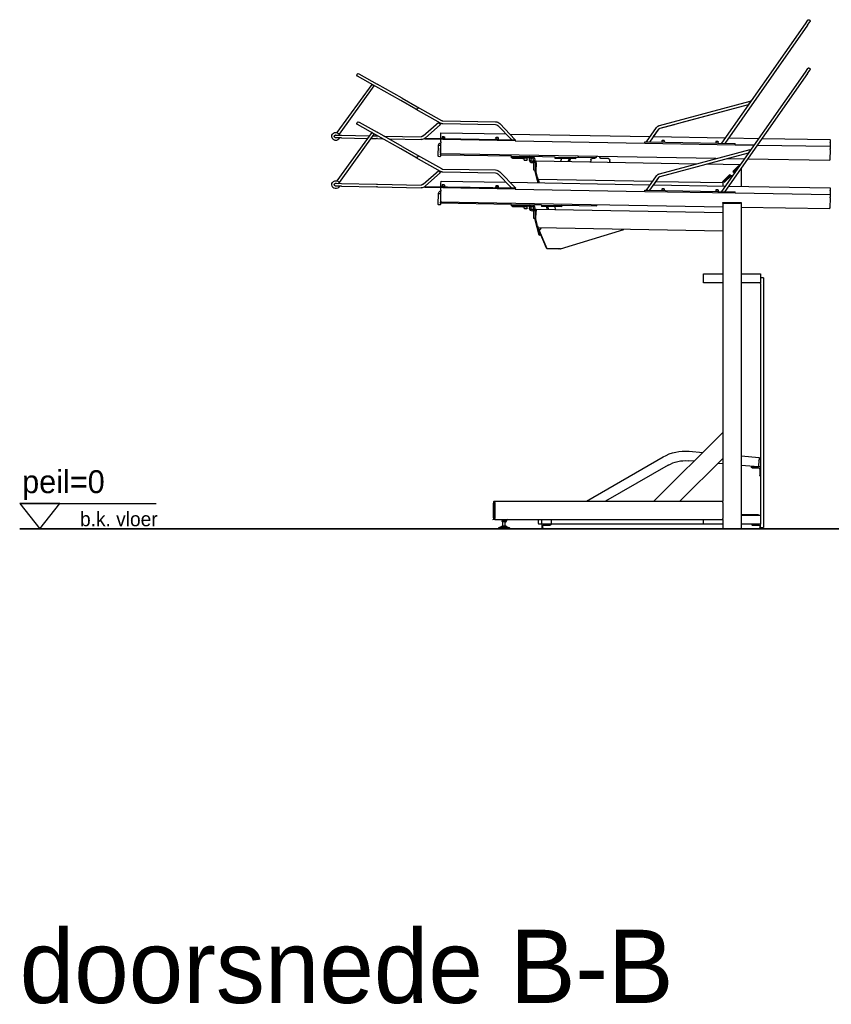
# Model space of a CAD drawing. Header units: millimetres. Extents: x -297000 to 504135, y -166520 to 252050.
# Tile 242 of 250: x 8325 to 11869, y -36676 to -32378. Entities that reach past the tile are written whole.
import ezdxf

# ---------------------------------------------------------------- set-up
doc = ezdxf.new("R2010")
doc.units = ezdxf.units.MM
doc.header["$MEASUREMENT"] = 0
doc.layers.get('Defpoints').update_dxf_attribs({"color": 6})
for name, color, linetype in [('010_T0050_T', 4, 'Continuous'), ('010_T0200_T', 4, 'Continuous'), ('890_FURNI_G', 8, 'Continuous')]:
    doc.layers.add(name, color=color, linetype=linetype)
doc.styles.add('VMX 2 MEDIUM 50', font='unvr55w.TTF', dxfattribs={"height": 100})
doc.styles.add('VMX 3 BIG 200', font='unvr55w.TTF', dxfattribs={"height": 800})

# ---------------------------------------------------------------- blocks, each defined once
blk = doc.blocks.new('FIETSPARKEER_zij')
at = {"layer": '890_FURNI_G'}
for p, q in [((-289.1, 2197.7), (-299.7, 2212.8)), ((-289.9, 2219.7), (-279.3, 2204.6)), ((-289.1, 2197.7), (71.6, 1682.5)), ((-279.3, 2204.6), (86.1, 1682.8)), ((-289.2, 1987), (-299.8, 2002.1)), ((-290, 2009), (-279.4, 1993.9)), ((-289.2, 1987), (71.5, 1471.8)), ((-279.4, 1993.9), (86, 1472.1)), ((1668.6, 1986.2), (1589.2, 1941.3)), ((1480.1, 1879.6), (1589.2, 1941.3)), ((1595.1, 1930.8), (1674.5, 1975.8)), ((1603.3, 1932.9), (1613, 1940)), ((1613, 1940), (1765.1, 1729.6)), ((1486, 1869.2), (1595.1, 1930.8)), ((1603.3, 1932.9), (1755.4, 1722.6)), ((-40.7, 1864.3), (-40.6, 1864.3)), ((-39.8, 1866.5), (-40, 1866.5)), ((356.8, 1760.3), (-39.8, 1866.5)), ((262.3, 1773.1), (-32, 1851.9)), ((353.7, 1748.7), (-31.8, 1851.9)), ((1480.1, 1879.6), (1413.9, 1842.1)), ((1419.8, 1831.7), (1486, 1869.2)), ((1413.9, 1842.1), (1308.9, 1782.7)), ((1419.8, 1831.7), (1314.8, 1772.3)), ((268.1, 1771.5), (268.1, 1771.5)), ((353.4, 1748.7), (290.9, 1765.4)), ((1054, 1769), (986, 1698.5)), ((1302.2, 1780.9), (1072.3, 1776.9)), ((1302.4, 1768.9), (1072.5, 1764.9)), ((1312, 1765.5), (1320, 1774.5)), ((1380.1, 1705.6), (1312, 1765.5)), ((1388.1, 1714.6), (1320, 1774.5)), ((1668.5, 1775.6), (1589.1, 1730.6)), ((1595, 1720.2), (1674.4, 1765.1)), ((382, 1712.3), (359.6, 1744.3)), ((399.1, 1688.2), (359.8, 1744.3)), ((413.6, 1688.5), (369.7, 1751.2)), ((1009.9, 1723.2), (396.7, 1712.5)), ((1062.7, 1760.6), (1002.9, 1698.8)), ((1310.5, 1728.5), (1026.8, 1723.5)), ((1310.5, 1728.5), (1310.5, 1728)), ((1310.7, 1716.8), (1310.5, 1728)), ((1480, 1668.9), (1589.1, 1730.6)), ((1485.9, 1658.5), (1595, 1720.2)), ((1603.2, 1722.2), (1612.9, 1729.3)), ((1603.2, 1722.2), (1755.3, 1511.9)), ((1612.9, 1729.3), (1765, 1518.9)), ((1754.8, 1719.2), (1756.1, 1718.5)), ((1758.4, 1718.6), (1755, 1719.8)), ((-91.1, 1704), (-389.3, 1698.8)), ((-389.2, 1698.3), (-389.3, 1698.8)), ((-389.2, 1698.3), (-389.1, 1687.1)), ((-389, 1686.6), (-389.1, 1687.1)), ((-389, 1686.6), (-388.8, 1671)), ((54.8, 1706.6), (-76.6, 1704.3)), ((26.2, 1676.7), (-56.3, 1675.3)), ((406.3, 1688.4), (26.1, 1681.7)), ((26.2, 1676.7), (26.1, 1681.7)), ((421.1, 1683.6), (26.2, 1676.7)), ((382.3, 1712.3), (69.2, 1706.8)), ((112.1, 1684.8), (100.1, 1684.6)), ((100.1, 1684.6), (100.1, 1683)), ((101, 1690), (101.1, 1684.6)), ((101.6, 1690.6), (110.4, 1690.8)), ((111, 1690.2), (111.1, 1684.8)), ((112.1, 1684.8), (112.1, 1683.2)), ((347, 1688.9), (335, 1688.7)), ((335, 1688.7), (335.1, 1687.1)), ((335.9, 1694.1), (336, 1688.7)), ((336.5, 1694.7), (345.3, 1694.9)), ((345.9, 1694.3), (346, 1688.9)), ((347, 1688.9), (347.1, 1687.3)), ((406.4, 1688.4), (406.3, 1688.4)), ((421, 1688.6), (406.4, 1688.4)), ((421.1, 1683.6), (421, 1688.6)), ((986, 1693.5), (421.1, 1683.6)), ((1380.9, 1705.4), (986, 1698.5)), ((986, 1693.5), (1381, 1700.4)), ((986, 1698.5), (986, 1693.5)), ((1059.9, 1701.4), (1071.9, 1701.6)), ((1059.9, 1699.8), (1059.9, 1701.4)), ((1060.8, 1706.8), (1060.9, 1701.4)), ((1061.4, 1707.4), (1070.2, 1707.5)), ((1070.8, 1707), (1070.9, 1701.6)), ((1071.9, 1700), (1071.9, 1701.6)), ((1294.9, 1705.5), (1306.9, 1705.7)), ((1294.9, 1703.9), (1294.9, 1705.5)), ((1295.8, 1710.9), (1295.9, 1705.5)), ((1296.4, 1711.5), (1305.2, 1711.6)), ((1305.8, 1711.1), (1305.9, 1705.7)), ((1306.9, 1704.1), (1306.9, 1705.7)), ((1310.7, 1716.8), (1310.7, 1716.3)), ((1310.9, 1704.1), (1310.7, 1716.3)), ((1311, 1699.1), (1311, 1698.6)), ((1311.2, 1689.7), (1311, 1698.6)), ((1311, 1696.1), (1311.4, 1696.1)), ((1311.5, 1692.2), (1311.1, 1692.1)), ((1311.2, 1688.7), (1311.2, 1689.7)), ((1311.2, 1688.7), (1311.2, 1684.7)), ((1312, 1640.7), (1311.2, 1684.7)), ((1313, 1696.2), (1311.4, 1696.1)), ((1311.5, 1692.2), (1313.1, 1692.2)), ((1313, 1696.2), (1313.1, 1692.2)), ((1381, 1700.4), (1380.9, 1705.4)), ((1560.6, 1714.5), (1397.6, 1711.1)), ((1538.6, 1702), (1397.8, 1699.1)), ((1587.5, 1703), (1563.9, 1702.6)), ((1587.3, 1715), (1585.9, 1715)), ((1592.2, 1715.1), (1587.3, 1715)), ((1587.5, 1703), (1592.4, 1703.1)), ((1608.1, 1715.5), (1592.2, 1715.1)), ((1616.6, 1703.6), (1592.4, 1703.1)), ((1744.9, 1718.3), (1622.7, 1715.8)), ((1745.1, 1706.3), (1631.2, 1703.9)), ((1769.7, 1718.8), (1744.9, 1718.3)), ((1745.1, 1706.3), (1770, 1706.8)), ((1758.2, 1718.6), (1758.3, 1718.6)), ((1768.4, 1719.1), (1767.9, 1718.7)), ((-388.8, 1671), (-388.7, 1669.5)), ((-70.8, 1675), (-388.7, 1669.5)), ((-388.7, 1669), (-388.7, 1669.5)), ((-388.7, 1669), (-388.6, 1660)), ((-388.6, 1660), (-388.6, 1659)), ((-388.5, 1655), (-388.6, 1659)), ((-388.5, 1655), (-387.7, 1611)), ((-40.8, 1653.6), (-40.7, 1653.6)), ((-39.9, 1655.8), (-40.1, 1655.8)), ((356.7, 1549.6), (-39.9, 1655.8)), ((353.3, 1538), (-32.1, 1641.3)), ((353.6, 1538), (-31.9, 1641.3)), ((109.8, 1615.7), (1312.1, 1636.7)), ((1312, 1640.7), (1312.1, 1636.7)), ((1312.2, 1632.4), (1312.1, 1636.7)), ((1312.4, 1674.2), (1314.4, 1674.3)), ((1312.4, 1674.2), (1313.2, 1626.2)), ((1319.4, 1674.3), (1314.4, 1674.3)), ((1319.4, 1674.3), (1321.4, 1674.4)), ((1322.2, 1626.4), (1321.4, 1674.4)), ((1480, 1668.9), (1413.8, 1631.4)), ((1419.7, 1621), (1485.9, 1658.5)), ((-387.7, 1607), (-27.5, 1613.3)), ((-387.7, 1607), (-387.7, 1611)), ((-13.1, 1613.6), (66, 1615)), ((149.4, 1592.6), (7.9, 1590.1)), ((895.1, 1605.6), (193.2, 1593.4)), ((573.1, 1603.5), (573, 1609.6)), ((579, 1615.7), (609.4, 1616.1)), ((614.1, 1618.5), (618.9, 1624.6)), ((632.2, 1624.8), (632.3, 1620.5)), ((632.3, 1619.5), (722.3, 1621.1)), ((632.3, 1619.5), (632.3, 1620.5)), ((640.5, 1616.5), (650.2, 1616.6)), ((656.3, 1610.6), (656.4, 1604.5)), ((812.3, 1622.7), (722.3, 1621.1)), ((722.4, 1615.1), (722.3, 1621.1)), ((722.4, 1615.1), (812.4, 1616.7)), ((751.1, 1615.6), (745.6, 1613.2)), ((750.1, 1603.1), (745.6, 1613.2)), ((751.1, 1615.6), (756.6, 1603.2)), ((783.7, 1616.2), (789.2, 1603.8)), ((812.3, 1622.7), (923.2, 1624.6)), ((812.4, 1616.7), (812.3, 1622.7)), ((895.1, 1603.6), (895.1, 1605.6)), ((895.1, 1603.6), (899.1, 1603.7)), ((895.1, 1603.6), (895.1, 1602.9)), ((895.2, 1597.6), (895.1, 1602.9)), ((895.2, 1597.6), (895.8, 1560.6)), ((899.2, 1599.7), (899.1, 1603.7)), ((899.2, 1599.7), (902.6, 1603.3)), ((899.2, 1599.7), (905.2, 1599.8)), ((905.2, 1599.8), (899.2, 1599.7)), ((899.2, 1599.7), (899.8, 1564.7)), ((905.8, 1564.8), (905.2, 1599.8)), ((905.2, 1596.8), (905.2, 1599.8)), ((907.7, 1599.4), (905.2, 1596.8)), ((905.7, 1612.8), (905.6, 1612.8)), ((905.8, 1608.8), (905.7, 1608.8)), ((919.3, 1613), (919.1, 1613)), ((919.3, 1609), (919.2, 1609)), ((919.8, 1621.1), (923.2, 1624.6)), ((1003.2, 1626), (923.2, 1624.6)), ((923.2, 1624.6), (923.3, 1618.6)), ((923.2, 1624.6), (923.3, 1618.6)), ((923.3, 1618.6), (926.3, 1618.7)), ((923.3, 1618.6), (926.3, 1618.7)), ((926.3, 1618.7), (923.9, 1616.1)), ((926.3, 1618.7), (1003.3, 1620)), ((932.9, 1617.2), (932.8, 1618.8)), ((932.9, 1617.2), (948.9, 1617.5)), ((934.5, 1610), (934.4, 1617.2)), ((946.7, 1609.4), (935.3, 1609.2)), ((947.5, 1610.2), (947.4, 1617.4)), ((948.9, 1617.5), (948.8, 1619.1)), ((953.9, 1617.2), (951.8, 1619.1)), ((953.8, 1619.2), (953.9, 1615.2)), ((953.8, 1619.2), (953.9, 1617.2)), ((953.9, 1615.2), (997.9, 1615.9)), ((997.9, 1615.9), (997.8, 1619.9)), ((997.9, 1617.9), (997.8, 1619.9)), ((999.8, 1620), (997.9, 1617.9)), ((1003.2, 1626), (1312.2, 1631.4)), ((1003.3, 1620), (1003.2, 1626)), ((1413.8, 1631.4), (1308.8, 1572)), ((1312.2, 1632.4), (1312.2, 1631.4)), ((1419.7, 1621), (1314.7, 1561.6)), ((1315.3, 1624.3), (1320.3, 1624.4)), ((0, 1574), (0, 1494.9)), ((7.9, 1586.1), (6.2, 1586.1)), ((7.9, 1590.1), (7.9, 1586.3)), ((8, 1583.5), (7.9, 1586.3)), ((32.9, 1557.7), (10.8, 1579.4)), ((11.2, 1579), (32.7, 1557.8)), ((13.7, 1582.2), (36.3, 1560)), ((30.5, 1554.4), (23.8, 1561)), ((888.6, 1533.5), (895.8, 1560.6)), ((890.5, 1525.3), (899.6, 1559.3)), ((899.8, 1564.7), (905.8, 1564.8)), ((899.8, 1561.5), (899.8, 1564.7)), ((1053.9, 1558.3), (985.9, 1487.8)), ((1062.6, 1549.9), (1002.8, 1488.1)), ((1302.1, 1570.2), (1072.2, 1566.2)), ((1302.3, 1558.2), (1072.4, 1554.2)), ((1312, 1554.8), (1319.9, 1563.8)), ((1380, 1494.9), (1312, 1554.8)), ((1388, 1503.9), (1319.9, 1563.8)), ((72, 1513.6), (43.8, 1541.2)), ((72.1, 1519.2), (47.2, 1543.7)), ((47.2, 1543.5), (72, 1519.2)), ((49.4, 1547.2), (77.7, 1519.3)), ((72.6, 1518.6), (79, 1512.4)), ((80, 1511.4), (79, 1512.4)), ((371.5, 1516.5), (80, 1511.4)), ((80, 1511.4), (80, 1496.3)), ((381.9, 1501.6), (359.5, 1533.6)), ((399, 1477.5), (359.7, 1533.6)), ((413.5, 1477.8), (369.6, 1540.5)), ((886.5, 1525.5), (386.2, 1516.7)), ((1009.8, 1512.6), (396.7, 1501.8)), ((873.4, 1524.4), (873.4, 1524.4)), ((886.4, 1525.5), (882.3, 1510.3)), ((886.7, 1526.3), (886.5, 1525.5)), ((886.5, 1510.4), (890.5, 1525.3)), ((887.1, 1528.2), (886.6, 1526.3)), ((890.5, 1525.3), (886.6, 1526.3)), ((888.6, 1533.5), (887.2, 1528.2)), ((1310.4, 1517.8), (1026.8, 1512.8)), ((1310.4, 1517.8), (1310.4, 1517.3)), ((1310.6, 1506.1), (1310.4, 1517.3)), ((1310.6, 1506.1), (1310.6, 1505.6)), ((1310.8, 1493.4), (1310.6, 1505.6)), ((1587.2, 1504.3), (1397.5, 1500.4)), ((1592.1, 1504.4), (1587.2, 1504.3)), ((1744.8, 1507.6), (1592.1, 1504.4)), ((1769.6, 1508.1), (1744.8, 1507.6)), ((1754.7, 1508.5), (1756, 1507.8)), ((1758.3, 1507.9), (1755, 1509.1)), ((1758.2, 1507.9), (1758.2, 1507.9)), ((1768.3, 1508.4), (1767.8, 1508.1)), ((54.7, 1495.9), (-389.3, 1488.1)), ((-389.3, 1487.6), (-389.3, 1488.1)), ((-389.3, 1487.6), (-389.1, 1476.4)), ((-389.1, 1475.9), (-389.1, 1476.4)), ((-389.1, 1475.9), (-388.9, 1460.3)), ((26.1, 1466), (-388.8, 1458.8)), ((406.2, 1477.7), (26, 1471)), ((26.1, 1466), (26, 1471)), ((421, 1472.9), (26.1, 1466)), ((382.2, 1501.6), (69.2, 1496.1)), ((112, 1474.1), (100, 1473.9)), ((100, 1473.9), (100, 1472.3)), ((100.9, 1479.3), (101, 1473.9)), ((101.5, 1479.9), (110.3, 1480.1)), ((110.9, 1479.5), (111, 1474.1)), ((112, 1474.1), (112, 1472.5)), ((346.9, 1478.2), (334.9, 1478)), ((334.9, 1478), (335, 1476.4)), ((335.8, 1483.4), (335.9, 1478)), ((336.4, 1484), (345.2, 1484.2)), ((345.8, 1483.6), (345.9, 1478.2)), ((346.9, 1478.2), (347, 1476.6)), ((406.4, 1477.7), (406.2, 1477.7)), ((421, 1477.9), (406.4, 1477.7)), ((986, 1482.8), (421, 1472.9)), ((421, 1472.9), (421, 1477.9)), ((1380.8, 1494.7), (985.9, 1487.8)), ((985.9, 1487.8), (986, 1482.8)), ((986, 1482.8), (1380.9, 1489.7)), ((1059.8, 1490.7), (1071.8, 1490.9)), ((1059.9, 1489.1), (1059.8, 1490.7)), ((1060.7, 1496.1), (1060.8, 1490.7)), ((1061.3, 1496.7), (1070.1, 1496.8)), ((1070.7, 1496.3), (1070.8, 1490.9)), ((1071.9, 1489.3), (1071.8, 1490.9)), ((1294.8, 1494.8), (1306.8, 1495)), ((1294.8, 1493.2), (1294.8, 1494.8)), ((1295.7, 1500.2), (1295.8, 1494.8)), ((1296.3, 1500.8), (1305.1, 1500.9)), ((1305.7, 1500.4), (1305.8, 1495)), ((1306.8, 1493.4), (1306.8, 1495)), ((1310.9, 1488.4), (1310.9, 1487.9)), ((1311.1, 1479), (1310.9, 1487.9)), ((1311, 1485.4), (1311.4, 1485.5)), ((1311.4, 1481.5), (1311, 1481.5)), ((1311.1, 1478), (1311.1, 1479)), ((1311.1, 1478), (1311.2, 1474)), ((1311.9, 1430), (1311.2, 1474)), ((1313, 1485.5), (1311.4, 1485.5)), ((1311.4, 1481.5), (1313, 1481.5)), ((1312.3, 1463.5), (1314.3, 1463.6)), ((1312.3, 1463.5), (1313.2, 1415.6)), ((1313, 1485.5), (1313, 1481.5)), ((1319.3, 1463.6), (1314.3, 1463.6)), ((1319.3, 1463.6), (1321.3, 1463.7)), ((1322.2, 1415.7), (1321.3, 1463.7)), ((1380.9, 1489.7), (1380.8, 1494.7)), ((1587.5, 1492.3), (1397.7, 1488.4)), ((1587.5, 1492.3), (1592.3, 1492.4)), ((1745, 1495.6), (1592.3, 1492.4)), ((1745, 1495.6), (1769.9, 1496.1)), ((-388.9, 1460.3), (-388.8, 1458.8)), ((-388.8, 1458.3), (-388.8, 1458.8)), ((-388.8, 1458.3), (-388.7, 1449.3)), ((-388.7, 1449.3), (-388.6, 1448.3)), ((-388.6, 1444.3), (-388.6, 1448.3)), ((-388.6, 1444.3), (-387.8, 1400.3)), ((0, 1425), (0, 1422)), ((3, 1425), (0, 1425)), ((0, 1422), (5, 1422)), ((0, 1422), (0, 0)), ((77, 1425), (3, 1425)), ((3, 1422), (3, 1425)), ((75, 1422), (5, 1422)), ((75, 1422), (80, 1422)), ((77, 1422), (77, 1425)), ((80, 1425), (77, 1425)), ((80, 1404.5), (1312, 1426)), ((80, 1422), (80, 1425)), ((80, 1422), (80, 120)), ((1003.1, 1415.3), (1312.1, 1420.7)), ((1311.9, 1430), (1312, 1426)), ((1312.1, 1421.7), (1312, 1426)), ((1312.1, 1421.7), (1312.1, 1420.7)), ((-387.7, 1396.3), (-387.8, 1400.3)), ((-387.7, 1396.3), (0, 1403.1)), ((895, 1394.9), (80, 1380.7)), ((632.1, 1414.1), (632.2, 1409.8)), ((632.2, 1408.8), (782.2, 1411.5)), ((632.2, 1408.8), (632.2, 1409.8)), ((872.2, 1413), (782.2, 1411.5)), ((782.3, 1405.5), (782.2, 1411.5)), ((782.3, 1405.5), (872.3, 1407)), ((810.3, 1393.5), (812.1, 1406)), ((840.7, 1394), (842.5, 1406.5)), ((848.4, 1405.7), (842.5, 1406.5)), ((846.8, 1394.1), (848.4, 1405.7)), ((872.2, 1413), (923.2, 1413.9)), ((872.2, 1413), (872.3, 1407)), ((895, 1394.9), (895, 1392.9)), ((895, 1392.9), (899, 1393)), ((895, 1392.9), (895, 1392.2)), ((895, 1392.2), (895.1, 1386.9)), ((895.8, 1349.9), (895.1, 1386.9)), ((899.1, 1389), (899, 1393)), ((899.1, 1389), (902.5, 1392.6)), ((899.1, 1389), (905.1, 1389.1)), ((905.1, 1389.1), (899.1, 1389)), ((899.1, 1389), (899.7, 1354)), ((905.7, 1354.1), (905.1, 1389.1)), ((905.1, 1386.1), (905.1, 1389.1)), ((907.6, 1388.7), (905.1, 1386.1)), ((905.6, 1402.1), (905.5, 1402.1)), ((905.7, 1398.1), (905.6, 1398.1)), ((919.2, 1402.4), (919.1, 1402.4)), ((919.2, 1398.4), (919.1, 1398.4)), ((919.7, 1410.4), (923.2, 1413.9)), ((1003.1, 1415.3), (923.2, 1413.9)), ((923.2, 1413.9), (923.3, 1407.9)), ((923.2, 1413.9), (923.3, 1407.9)), ((923.3, 1407.9), (926.3, 1408)), ((923.3, 1407.9), (926.3, 1408)), ((926.3, 1408), (923.8, 1405.4)), ((926.3, 1408), (1003.2, 1409.3)), ((932.8, 1408.1), (932.8, 1406.5)), ((948.8, 1406.8), (932.8, 1406.5)), ((934.4, 1399.3), (934.3, 1406.5)), ((946.6, 1398.7), (935.2, 1398.5)), ((947.4, 1399.5), (947.3, 1406.7)), ((948.8, 1408.4), (948.8, 1406.8)), ((953.8, 1406.5), (951.8, 1408.4)), ((953.8, 1408.5), (953.8, 1404.5)), ((953.8, 1408.5), (953.8, 1406.5)), ((953.8, 1404.5), (997.8, 1405.2)), ((997.8, 1405.2), (997.7, 1409.2)), ((997.8, 1407.2), (997.7, 1409.2)), ((999.7, 1409.3), (997.8, 1407.2)), ((1003.2, 1409.3), (1003.1, 1415.3)), ((1315.2, 1413.6), (1320.2, 1413.7)), ((888.5, 1322.8), (895.8, 1349.9)), ((890.4, 1314.6), (899.5, 1348.6)), ((899.7, 1354), (905.7, 1354.1)), ((899.7, 1350.8), (899.7, 1354)), ((886.4, 1314.8), (80, 1300.7)), ((788.9, 1222.3), (512.9, 1306.7)), ((798.9, 1312.2), (799.1, 1313.2)), ((829.4, 1313.8), (829.3, 1312.8)), ((881.3, 1301.9), (848.7, 1223.1)), ((850.1, 1224.6), (882.6, 1301.2)), ((873.3, 1313.7), (873.3, 1313.7)), ((873.3, 1313.7), (881.3, 1301.9)), ((886.3, 1314.8), (877.7, 1282.8)), ((880.9, 1294.7), (880, 1294.9)), ((881.3, 1301.7), (882.6, 1301.2)), ((881.6, 1281.8), (890.4, 1314.6)), ((886, 1298), (882.1, 1283.5)), ((884.8, 1293.4), (884.7, 1293.4)), ((886.6, 1315.6), (886.4, 1314.8)), ((887, 1317.5), (886.5, 1315.6)), ((890.4, 1314.6), (886.5, 1315.6)), ((888.5, 1322.8), (887.1, 1317.5)), ((879.3, 1288.9), (877.6, 1289.4)), ((881.6, 1281.8), (877.7, 1282.8)), ((883.4, 1288.1), (883.3, 1288.1)), ((790, 1222), (788.9, 1222.3)), ((790, 1222), (790.2, 1222.6)), ((790.9, 1222.3), (790.9, 1221.8)), ((791.4, 1221.8), (790.9, 1221.8)), ((798.1, 1222), (847.4, 1222.8)), ((848.7, 1223.1), (799.6, 1222.1)), ((-97, 1095), (-85, 1095)), ((-97, 1095), (-97, 5)), ((-85, 1113), (-85, 1073)), ((0, 1113), (-85, 1113)), ((165, 1113), (80, 1113)), ((165, 1073), (165, 1113)), ((-85, 1073), (0, 1073)), ((-85, 1070), (-85, 1073)), ((-85, 1070), (-85, 60)), ((80, 1073), (165, 1073)), ((380.5, 120), (80, 420.5)), ((0, 318.9), (-79.1, 311.9)), ((-79.1, 311.9), (-78.2, 301.6)), ((-77.9, 298.6), (-78.2, 301.6)), ((267.4, 120), (80, 307.4)), ((227.4, 338.8), (167, 333.5)), ((675.8, 120), (340.2, 313.8)), ((-85, 270), (-45, 270)), ((-81, 260), (-81, 233)), ((-77.9, 298.6), (-75.7, 273.1)), ((-75.4, 270.1), (-75.7, 273.1)), ((-75.4, 270.1), (0, 276.7)), ((-48, 266), (-75, 266)), ((-64.5, 271.1), (-64.4, 270)), ((-56.5, 271.8), (-56.3, 270)), ((-45, 270), (-45, 269)), ((80, 283.7), (101.8, 285.6)), ((205.8, 294.7), (231.1, 296.9)), ((319.2, 277.4), (591.8, 120)), ((-84, 230), (-85, 230)), ((1075, 120), (80, 120)), ((80, 115), (80, 120)), ((80, 115), (80, 45)), ((1075, 120), (1075, 115)), ((1079, 120), (1075, 120)), ((1075, 45), (1075, 115)), ((1075, 112), (1075, 48)), ((1081, 118), (1081, 112)), ((1081, 48), (1081, 112)), ((-85, 60), (-85, 20)), ((0, 60), (-85, 60)), ((-75, 62), (-75, 60)), ((0, 62), (-75, 62)), ((80, 40), (80, 45)), ((1075, 45), (1075, 40)), ((1081, 48), (1081, 42)), ((-85, 5), (-97, 5)), ((-85, 20), (0, 20)), ((-85, 0), (-85, 20)), ((-81, 12.5), (-81, 3.5)), ((-48.5, 16), (-77.5, 16)), ((-45, 20), (-45, 19.5)), ((5, 0), (0, 0)), ((5, 0), (75, 0)), ((80, 0), (75, 0)), ((80, 40), (80, 0)), ((1075, 40), (80, 40)), ((80, 20), (165, 20)), ((165, 20), (165, 40)), ((165, 20), (830, 20)), ((830, 40), (830, 20)), ((830, 20), (870, 20)), ((830, 19.5), (830, 20)), ((862.5, 16), (833.5, 16)), ((866, 3.5), (866, 12.5)), ((870, 0), (869.5, 0)), ((870, 20), (870, 40)), ((870, 20), (885, 20)), ((870, 20), (870, 0)), ((885, 23), (885, 40)), ((885, 23), (885, 20)), ((1024.5, 10), (1011, 4)), ((1011, 4), (1059, 4)), ((1011, 4), (1011, 1)), ((1058, 0), (1012, 0)), ((1024.5, 10), (1045.5, 10)), ((1025, 40), (1025, 38)), ((1045, 38), (1025, 38)), ((1027.4, 38), (1026.5, 37.5)), ((1026.5, 36.8), (1026.5, 37.5)), ((1026.5, 36.8), (1026.5, 31.2)), ((1026.5, 30.5), (1026.5, 31.2)), ((1027.4, 30), (1026.5, 30.5)), ((1035, 13.5), (1026.5, 13.5)), ((1026.5, 10), (1026.5, 13.5)), ((1027.4, 30), (1042.6, 30)), ((1030, 13.5), (1030, 30)), ((1035, 36.8), (1035, 31.2)), ((1035, 10), (1035, 13.5)), ((1043.5, 13.5), (1035, 13.5)), ((1040, 13.5), (1040, 30)), ((1042.6, 38), (1043.5, 37.5)), ((1042.6, 30), (1043.5, 30.5)), ((1043.5, 37.5), (1043.5, 36.8)), ((1043.5, 36.8), (1043.5, 31.2)), ((1043.5, 31.2), (1043.5, 30.5)), ((1043.5, 10), (1043.5, 13.5)), ((1045, 40), (1045, 38)), ((1045.5, 10), (1059, 4)), ((1059, 4), (1059, 1)), ((1075, 40), (1079, 40)), ((-84.5, 0), (-85, 0))]:
    blk.add_line(p, q, dxfattribs=at)
at = {"layer": '890_FURNI_G', "flags": 128}
for points in [[(-289.9, 2219.7), (-290.2, 2220.2), (-290.7, 2220.6), (-291.1, 2221), (-291.6, 2221.3), (-292.1, 2221.6), (-292.6, 2221.9), (-293.2, 2222.1), (-293.8, 2222.2), (-294.3, 2222.3), (-294.9, 2222.3), (-295.5, 2222.2), (-296.1, 2222.1), (-296.7, 2222), (-297.2, 2221.8), (-297.7, 2221.5), (-298.2, 2221.2), (-298.7, 2220.8), (-299.1, 2220.4), (-299.5, 2220), (-299.9, 2219.5), (-300.2, 2219), (-300.4, 2218.4), (-300.6, 2217.9), (-300.7, 2217.3), (-300.8, 2216.7), (-300.8, 2216.1), (-300.8, 2215.6), (-300.7, 2215), (-300.5, 2214.4), (-300.3, 2213.9), (-300, 2213.3), (-299.7, 2212.8)], [(-290, 2009), (-290.3, 2009.5), (-290.7, 2009.9), (-291.2, 2010.3), (-291.7, 2010.6), (-292.2, 2010.9), (-292.7, 2011.2), (-293.3, 2011.4), (-293.8, 2011.5), (-294.4, 2011.6), (-295, 2011.6), (-295.6, 2011.5), (-296.2, 2011.4), (-296.8, 2011.3), (-297.3, 2011.1), (-297.8, 2010.8), (-298.3, 2010.5), (-298.8, 2010.1), (-299.2, 2009.7), (-299.6, 2009.3), (-299.9, 2008.8), (-300.2, 2008.3), (-300.5, 2007.8), (-300.7, 2007.2), (-300.8, 2006.6), (-300.9, 2006), (-300.9, 2005.4), (-300.8, 2004.9), (-300.7, 2004.3), (-300.6, 2003.7), (-300.4, 2003.2), (-300.1, 2002.6), (-299.8, 2002.1)], [(1308.9, 1782.7), (1308.1, 1782.3), (1307.3, 1782), (1306.5, 1781.7), (1305.7, 1781.4), (1304.8, 1781.2), (1304, 1781.1), (1303.1, 1781), (1302.2, 1780.9)], [(1314.8, 1772.3), (1314.1, 1771.9), (1313.4, 1771.5), (1312.7, 1771.2), (1311.9, 1770.9), (1311.2, 1770.6), (1310.4, 1770.3), (1309.6, 1770.1), (1308.8, 1769.8), (1308.1, 1769.6), (1307.3, 1769.5), (1306.5, 1769.3), (1305.7, 1769.2), (1304.9, 1769.1), (1304, 1769), (1303.2, 1768.9), (1302.4, 1768.9)], [(359.6, 1744.3), (359.3, 1744.7), (359, 1745.1), (358.7, 1745.5), (358.4, 1745.8), (358, 1746.1), (357.7, 1746.5), (357.3, 1746.8), (356.9, 1747), (356.5, 1747.3), (356.1, 1747.6), (355.7, 1747.8), (355.2, 1748), (354.8, 1748.2), (354.3, 1748.4), (353.9, 1748.5), (353.4, 1748.7)], [(359.8, 1744.3), (359.5, 1744.7), (359.2, 1745.1), (358.9, 1745.5), (358.6, 1745.8), (358.2, 1746.1), (357.9, 1746.5), (357.5, 1746.8), (357.1, 1747), (356.7, 1747.3), (356.3, 1747.6), (355.9, 1747.8), (355.5, 1748), (355, 1748.2), (354.6, 1748.4), (354.1, 1748.5), (353.7, 1748.7)], [(369.7, 1751.2), (369.1, 1752), (368.4, 1752.8), (367.8, 1753.6), (367.1, 1754.3), (366.4, 1755), (365.6, 1755.7), (364.8, 1756.3), (364, 1756.9), (363.2, 1757.4), (362.3, 1758), (361.4, 1758.4), (360.5, 1758.9), (359.6, 1759.3), (358.7, 1759.6), (357.7, 1760), (356.8, 1760.3)], [(369.6, 1540.5), (369, 1541.3), (368.3, 1542.1), (367.7, 1542.9), (367, 1543.6), (366.3, 1544.3), (365.5, 1545), (364.7, 1545.6), (363.9, 1546.2), (363.1, 1546.7), (362.2, 1547.3), (361.3, 1547.7), (360.4, 1548.2), (359.5, 1548.6), (358.6, 1549), (357.6, 1549.3), (356.7, 1549.6)], [(1308.8, 1572), (1308.1, 1571.6), (1307.3, 1571.3), (1306.4, 1571), (1305.6, 1570.7), (1304.7, 1570.5), (1303.9, 1570.4), (1303, 1570.3), (1302.1, 1570.2)], [(1314.7, 1561.6), (1314, 1561.2), (1313.3, 1560.8), (1312.6, 1560.5), (1311.8, 1560.2), (1311.1, 1559.9), (1310.3, 1559.6), (1309.5, 1559.4), (1308.8, 1559.1), (1308, 1558.9), (1307.2, 1558.8), (1306.4, 1558.6), (1305.6, 1558.5), (1304.8, 1558.4), (1304, 1558.3), (1303.1, 1558.2), (1302.3, 1558.2)], [(359.5, 1533.6), (359.2, 1534), (358.9, 1534.4), (358.6, 1534.8), (358.3, 1535.1), (357.9, 1535.4), (357.6, 1535.8), (357.2, 1536.1), (356.8, 1536.3), (356.4, 1536.6), (356, 1536.9), (355.6, 1537.1), (355.1, 1537.3), (354.7, 1537.5), (354.3, 1537.7), (353.8, 1537.8), (353.3, 1538)], [(359.7, 1533.6), (359.5, 1534), (359.2, 1534.4), (358.8, 1534.8), (358.5, 1535.1), (358.2, 1535.5), (357.8, 1535.8), (357.4, 1536.1), (357, 1536.4), (356.6, 1536.6), (356.2, 1536.9), (355.8, 1537.1), (355.4, 1537.3), (354.9, 1537.5), (354.5, 1537.7), (354, 1537.8), (353.6, 1538)], [(788.9, 1222.3), (788.9, 1222.3), (788.9, 1222.3), (788.9, 1222.3), (789, 1222.4), (789.1, 1222.4), (789.2, 1222.4), (789.3, 1222.5), (789.4, 1222.5), (789.5, 1222.6), (789.7, 1222.6), (789.9, 1222.6), (790, 1222.6), (790.2, 1222.6), (790.3, 1222.6), (790.5, 1222.5), (790.6, 1222.5), (790.8, 1222.4), (790.9, 1222.3), (791, 1222.2), (791.2, 1222.2), (791.3, 1222.1), (791.3, 1222), (791.4, 1221.9), (791.5, 1221.7)], [(790.9, 1221.8), (790.8, 1221.8), (790.8, 1221.8), (790.8, 1221.8), (790.7, 1221.8), (790.7, 1221.8), (790.6, 1221.8), (790.6, 1221.8), (790.6, 1221.8), (790.5, 1221.8), (790.5, 1221.8), (790.5, 1221.9), (790.4, 1221.9), (790.4, 1221.9), (790.4, 1221.9), (790.3, 1221.9), (790.3, 1221.9), (790.2, 1221.9), (790.2, 1221.9), (790.2, 1221.9), (790.1, 1221.9), (790.1, 1221.9), (790.1, 1221.9), (790, 1221.9), (790, 1222)], [(791.5, 1221.7), (791.8, 1221.7), (792.2, 1221.7), (792.5, 1221.7), (792.8, 1221.6), (793.1, 1221.6), (793.5, 1221.6), (793.8, 1221.6), (794.1, 1221.6), (794.5, 1221.6), (794.8, 1221.7), (795.1, 1221.7), (795.5, 1221.7), (795.8, 1221.7), (796.2, 1221.7), (796.5, 1221.8), (796.9, 1221.8), (797.2, 1221.8), (797.5, 1221.9), (797.9, 1221.9), (798.2, 1222), (798.6, 1222), (798.9, 1222.1), (799.3, 1222.1), (799.6, 1222.1)], [(842.6, 15.9), (842.6, 15.9), (842.6, 15.9), (842.6, 15.9), (842.6, 15.9), (842.6, 15.9), (842.6, 15.9), (842.6, 16), (842.6, 16), (842.6, 16), (842.6, 16), (842.6, 16), (842.6, 16), (842.6, 16), (842.6, 16), (842.6, 16), (842.6, 16), (842.6, 16), (842.6, 16), (842.6, 16), (842.6, 16), (842.6, 16), (842.6, 16), (842.6, 16), (842.7, 16)], [(842.7, 16), (842.7, 16), (842.7, 16), (842.7, 16), (842.7, 16), (842.7, 16), (842.7, 16), (842.7, 16), (842.7, 16), (842.7, 16), (842.6, 16), (842.6, 16), (842.6, 16), (842.6, 16), (842.6, 16), (842.6, 16), (842.6, 16), (842.6, 16), (842.6, 15.9), (842.6, 15.9), (842.6, 15.9), (842.6, 15.9), (842.6, 15.9), (842.6, 15.9), (842.6, 15.9)], [(843, 16), (843, 16), (843, 16), (843, 16), (843, 16), (843, 16), (843, 16), (843, 16), (843, 16), (843, 16), (843, 16), (843, 16), (843, 16), (843, 16), (843, 16), (843, 16), (843, 16), (843, 16), (843, 15.9), (843, 15.9), (843, 15.9), (843, 15.9), (843, 15.9), (843, 15.9), (843, 15.9)], [(844.2, 15.9), (844.2, 15.9), (844.2, 15.9), (844.2, 15.9), (844.2, 15.9), (844.2, 15.9), (844.2, 15.9), (844.2, 16), (844.2, 16), (844.2, 16), (844.2, 16), (844.2, 16), (844.2, 16), (844.1, 16), (844.1, 16), (844.1, 16), (844.1, 16), (844.1, 16), (844.1, 16), (844.1, 16), (844.1, 16), (844.1, 16), (844.1, 16), (844.1, 16), (844.1, 16)], [(844.4, 16), (844.4, 16), (844.4, 16), (844.4, 16), (844.4, 16), (844.4, 16), (844.3, 16), (844.3, 16), (844.3, 16), (844.3, 16), (844.3, 16), (844.3, 16), (844.3, 16), (844.3, 16), (844.3, 16), (844.3, 16), (844.3, 16), (844.2, 16), (844.2, 15.9), (844.2, 15.9), (844.2, 15.9), (844.2, 15.9), (844.2, 15.9), (844.2, 15.9), (844.2, 15.9)], [(851.2, 15.9), (851.2, 15.9), (851.2, 15.9), (851.2, 15.9), (851.1, 15.9), (851.1, 15.9), (851.1, 15.9), (851.1, 16), (851.1, 16), (851.1, 16), (851.1, 16), (851.1, 16), (851.1, 16), (851.1, 16), (851, 16), (851, 16), (851, 16), (851, 16), (851, 16), (851, 16), (851, 16), (851, 16), (851, 16), (851, 16), (850.9, 16)], [(851.4, 16), (851.4, 16), (851.4, 16), (851.4, 16), (851.3, 16), (851.3, 16), (851.3, 16), (851.3, 16), (851.3, 16), (851.3, 16), (851.3, 16), (851.3, 16), (851.3, 16), (851.3, 16), (851.3, 16), (851.3, 16), (851.2, 16), (851.2, 16), (851.2, 15.9), (851.2, 15.9), (851.2, 15.9), (851.2, 15.9), (851.2, 15.9), (851.2, 15.9), (851.2, 15.9)], [(857, 15.9), (857, 15.9), (857, 15.9), (857, 15.9), (857, 15.9), (857, 15.9), (857, 15.9), (857, 16), (856.9, 16), (856.9, 16), (856.9, 16), (856.9, 16), (856.9, 16), (856.9, 16), (856.9, 16), (856.9, 16), (856.9, 16), (856.9, 16), (856.9, 16), (856.9, 16), (856.8, 16), (856.8, 16), (856.8, 16), (856.8, 16), (856.8, 16)], [(857, 16), (857, 16), (857, 16), (857, 16), (857, 16), (857, 16), (857, 16), (857, 16), (857, 16), (857, 16), (857, 16), (857, 16), (857, 16), (857, 16), (857, 16), (857, 16), (857, 16), (857, 16), (857, 15.9), (857, 15.9), (857, 15.9), (857, 15.9), (857, 15.9), (857, 15.9), (857, 15.9)], [(857.4, 15.9), (857.4, 15.9), (857.4, 15.9), (857.4, 15.9), (857.4, 15.9), (857.4, 15.9), (857.4, 15.9), (857.4, 16), (857.4, 16), (857.4, 16), (857.4, 16), (857.4, 16), (857.4, 16), (857.4, 16), (857.4, 16), (857.4, 16), (857.4, 16), (857.4, 16), (857.4, 16), (857.4, 16), (857.4, 16), (857.4, 16), (857.4, 16), (857.4, 16), (857.3, 16)], [(1035, 36.8), (1034.6, 36.9), (1034.2, 37), (1033.8, 37.1), (1033.5, 37.2), (1033.1, 37.3), (1032.8, 37.3), (1032.4, 37.4), (1032.1, 37.4), (1031.7, 37.5), (1031.4, 37.5), (1031.1, 37.5), (1030.7, 37.5), (1030.4, 37.5), (1030.1, 37.5), (1029.8, 37.5), (1029.4, 37.4), (1029.1, 37.4), (1028.7, 37.3), (1028.4, 37.3), (1028, 37.2), (1027.7, 37.1), (1027.3, 37), (1026.9, 36.9), (1026.5, 36.8)], [(1026.5, 31.2), (1026.9, 31.1), (1027.3, 31), (1027.7, 30.9), (1028, 30.8), (1028.4, 30.7), (1028.7, 30.7), (1029.1, 30.6), (1029.4, 30.6), (1029.8, 30.5), (1030.1, 30.5), (1030.4, 30.5), (1030.7, 30.5), (1031.1, 30.5), (1031.4, 30.5), (1031.7, 30.5), (1032.1, 30.6), (1032.4, 30.6), (1032.8, 30.7), (1033.1, 30.7), (1033.5, 30.8), (1033.8, 30.9), (1034.2, 31), (1034.6, 31.1), (1035, 31.2)], [(1043.5, 36.8), (1043.1, 36.9), (1042.7, 37), (1042.3, 37.1), (1042, 37.2), (1041.6, 37.3), (1041.3, 37.3), (1040.9, 37.4), (1040.6, 37.4), (1040.2, 37.5), (1039.9, 37.5), (1039.6, 37.5), (1039.3, 37.5), (1038.9, 37.5), (1038.6, 37.5), (1038.3, 37.5), (1037.9, 37.4), (1037.6, 37.4), (1037.2, 37.3), (1036.9, 37.3), (1036.5, 37.2), (1036.2, 37.1), (1035.8, 37), (1035.4, 36.9), (1035, 36.8)], [(1035, 31.2), (1035.4, 31.1), (1035.8, 31), (1036.2, 30.9), (1036.5, 30.8), (1036.9, 30.7), (1037.2, 30.7), (1037.6, 30.6), (1037.9, 30.6), (1038.3, 30.5), (1038.6, 30.5), (1038.9, 30.5), (1039.3, 30.5), (1039.6, 30.5), (1039.9, 30.5), (1040.2, 30.5), (1040.6, 30.6), (1040.9, 30.6), (1041.3, 30.7), (1041.6, 30.7), (1042, 30.8), (1042.3, 30.9), (1042.7, 31), (1043.1, 31.1), (1043.5, 31.2)]]:
    blk.add_lwpolyline(points, dxfattribs=at)
at = {"layer": '890_FURNI_G'}
for centre, radius in [((912.5, 1610.9), 12.5), ((912.5, 1610.9), 7.1), ((912.5, 1610.9), 7), ((912.5, 1610.9), 6.5), ((912.4, 1400.2), 12.5), ((912.4, 1400.2), 7.1), ((912.4, 1400.2), 7), ((912.4, 1400.2), 6.5)]:
    blk.add_circle(centre, radius, dxfattribs=at)
for centre, radius, start, end in [((1671.6, 1981), 6, 299.5, 119.5), ((1072.7, 1750.9), 26, 91, 136), ((1072.7, 1750.9), 14, 91, 136), ((1671.5, 1770.3), 6, 299.5, 119.5), ((1754.3, 1718.3), 1, 61.994, 160.4687), ((1769.9, 1712.8), 17.5, 201.2284, 151.2673), ((1755.4, 1720.7), 1, 151.2673, 249.7419), ((1769.9, 1712.8), 6.5, 248.5575, 113.7973), ((101.6, 1690), 0.6, 91, 181), ((110.4, 1690.2), 0.6, 1, 91), ((336.5, 1694.1), 0.6, 91, 181), ((345.3, 1694.3), 0.6, 1, 91), ((1061.4, 1706.8), 0.6, 91, 181), ((1070.2, 1706.9), 0.6, 1, 91), ((1296.4, 1710.9), 0.6, 91, 181), ((1305.2, 1711), 0.6, 1, 91), ((1310.9, 1674.2), 10.5, 1, 88.1401), ((1397.3, 1725.1), 26, 228.6774, 229.536), ((1397.3, 1725.1), 26, 230.9121, 271.1774), ((1397.3, 1725.1), 14, 228.6774, 271.1774), ((1245.3, 1806.1), 310.2, 340.2529, 340.3929), ((1769.9, 1712.8), 17.5, 160.4687, 161.1264), ((1769.9, 1712.8), 6, 271.1774, 91.1774), ((1310.9, 1674.2), 1.5, 1, 70.5578), ((579.1, 1609.7), 6.09, 90.7006, 180.7006), ((579.2, 1603.6), 6.09, 180.7006, 215.6), ((609.3, 1622.2), 6.09, 270.7006, 322.2052), ((640.4, 1622.6), 6.09, 209.3692, 270.7006), ((650.2, 1610.5), 6.09, 0.7006, 90.7006), ((650.3, 1604.4), 6.09, 330.5514, 0.7006), ((725.4, 1742.6), 122.9, 262.3018, 268.5429), ((912.5, 1610.9), 12.5, 217.8699, 247.5736), ((935.3, 1610), 0.8, 181, 271), ((946.7, 1610.2), 0.8, 271, 1), ((1315.2, 1626.3), 2, 181, 271), ((1320.2, 1626.4), 2, 271, 1), ((8, 1582.1), 8, 91, 119.4892), ((40, 1550.7), 10.2, 158.8944, 171.5728), ((40, 1550.7), 10, 111.6089, 172.7974), ((40, 1550.7), 10.2, 135.7809, 158.8944), ((891.8, 1561.4), 8, 345, 1), ((1072.7, 1540.2), 26, 91, 136), ((1072.7, 1540.2), 14, 91, 136), ((40, 1550.7), 10, 257.2026, 339.3911), ((40, 1550.7), 10.2, 258.4272, 292.1056), ((40, 1550.7), 10.2, 292.1056, 315.2191), ((1769.8, 1502.1), 17.5, 160.4687, 161.1264), ((1754.2, 1507.6), 1, 61.994, 160.4687), ((1769.8, 1502.1), 17.5, 201.2284, 151.2673), ((1755.3, 1510), 1, 151.2673, 249.7419), ((1769.8, 1502.1), 6.5, 248.5575, 113.7973), ((1769.8, 1502.1), 6, 271.1774, 91.1774), ((101.5, 1479.3), 0.6, 91, 181), ((110.3, 1479.5), 0.6, 1, 91), ((336.4, 1483.4), 0.6, 91, 181), ((345.2, 1483.6), 0.6, 1, 91), ((1061.3, 1496.1), 0.6, 91, 181), ((1070.1, 1496.2), 0.6, 1, 91), ((1296.3, 1500.2), 0.6, 91, 181), ((1305.1, 1500.3), 0.6, 1, 91), ((1310.8, 1463.5), 10.5, 1, 88.1401), ((1310.8, 1463.5), 1.5, 1, 70.5578), ((1397.2, 1514.4), 26, 228.6774, 229.536), ((1397.2, 1514.4), 26, 230.9121, 271.1774), ((1397.2, 1514.4), 14, 228.6774, 271.1774), ((912.4, 1400.2), 12.5, 217.8699, 247.5736), ((935.2, 1399.3), 0.8, 181, 271), ((946.6, 1399.5), 0.8, 271, 1), ((1315.2, 1415.6), 2, 181, 271), ((1320.2, 1415.7), 2, 271, 1), ((891.8, 1350.7), 8, 345, 1), ((847.4, 1225.8), 3, 271, 337), ((244.2, 147.5), 192, 60, 95), ((-75, 260), 6, 90, 180), ((-48, 269), 3, 270, 0), ((244.2, 147.5), 150, 60, 95), ((-84, 233), 3, 270, 0), ((1079, 118), 2, 0, 90), ((-84.5, 3.5), 3.5, 270, 0), ((-77.5, 12.5), 3.5, 90, 180), ((-48.5, 19.5), 3.5, 270, 0), ((833.5, 19.5), 3.5, 180, 270), ((862.5, 12.5), 3.5, 0, 90), ((869.5, 3.5), 3.5, 180, 270), ((1012, 1), 1, 180, 270), ((1180.6, 355.6), 355.6, 242.5625, 244.3135), ((1058, 1), 1, 270, 0), ((1079, 42), 2, 270, 0), ((1241, 330.2), 330.2, 240.9949, 241.8345)]:
    blk.add_arc(centre, radius, start, end, dxfattribs=at)
for centre, major_axis, ratio, start_param, end_param in [((-41.6, 1860.7), (1.55, 5.8), 0.012583, 5.373934, 7.199653), ((-37.4, 1859.6), (-5.35, 7.65), 0.006976, 0.908155, 5.365621), ((-41.4, 1860.7), (1.55, 5.8), 0.012583, 0, 0.916468), ((-37.1, 1859.6), (-5.35, 7.65), 0.006976, 0.908155, 3.133279), ((1416.8, 1836.9), (2.95, -5.22), 0.998263, 3.141593, 6.283185), ((81.2, 1679.3), (-4.91, -3.44), 0.029811, 3.141593, 3.229928), ((-41.7, 1650), (1.55, 5.8), 0.012583, 5.373934, 7.199653), ((-37.5, 1648.9), (-5.35, 7.65), 0.006976, 0.908155, 5.365621), ((-41.4, 1650), (1.55, 5.8), 0.012583, 0, 0.916468), ((-37.2, 1648.9), (-5.35, 7.65), 0.006976, 0.908155, 3.133279), ((1416.7, 1626.2), (2.95, -5.22), 0.998263, 3.141593, 6.283185), ((2.5, 1582), (-13.6, 5.4), 0.419335, 3.926991, 4.470213), ((72, 1524.8), (2.83, -6.75), 0.419335, 5.497787, 5.656066), ((72, 1524.8), (5.7, -13.5), 0.419335, 5.497787, 6.552187), ((66.5, 1519.1), (6.79, -2.71), 0.419335, 0.627119, 0.785398), ((66.5, 1519.1), (13.6, -5.4), 0.419335, 6.014184, 7.068583), ((81.1, 1468.6), (-4.91, -3.44), 0.029811, 3.141593, 3.229928)]:
    blk.add_ellipse(centre, major_axis=major_axis, ratio=ratio, start_param=start_param, end_param=end_param, dxfattribs=at)
blk = doc.blocks.new('GRID02')
at = {"layer": 'Defpoints'}
blk.add_lwpolyline([(-4000, 0), (27200, 0)], dxfattribs=at)
blk = doc.blocks.new('1006_X-03.02')
at = {"color": 5}
blk.add_lwpolyline([(-251, 0), (-4000, 0)], dxfattribs=at)
blk.add_blockref('GRID02', (0, 0))
at = {"xscale": -1}
blk.add_blockref('FIETSPARKEER_zij', (-850, 0), dxfattribs=at)

msp = doc.modelspace()

# ---------------------------------------------------------------- linework, layer by layer
at = {"layer": '010_T0050_T', "color": 1}
msp.add_line((8325, -34490.3), (8921.2, -34490.3), dxfattribs=at)
msp.add_lwpolyline([(8325, -34490.3), (8412.8, -34600.1), (8500.6, -34490.3), (8325, -34490.3)], dxfattribs=at)

# ---------------------------------------------------------------- block references
msp.add_blockref('1006_X-03.02', (12325, -34600))

# ---------------------------------------------------------------- texts
at = {"layer": '010_T0050_T', "attachment_point": 1, "style": 'VMX 2 MEDIUM 50'}
for s, insert, char_height in [('peil=0', (8335.7, -34344.3), 100), ('b.k. vloer', (8588.4, -34526.3), 62.5)]:
    msp.add_mtext(s, dxfattribs=dict(at, insert=insert, char_height=char_height))
at = {"layer": '010_T0200_T', "insert": (8325, -36350), "char_height": 320, "attachment_point": 1, "style": 'VMX 3 BIG 200'}
msp.add_mtext('doorsnede B-B', dxfattribs=at)

doc.saveas('drawing.dxf')
